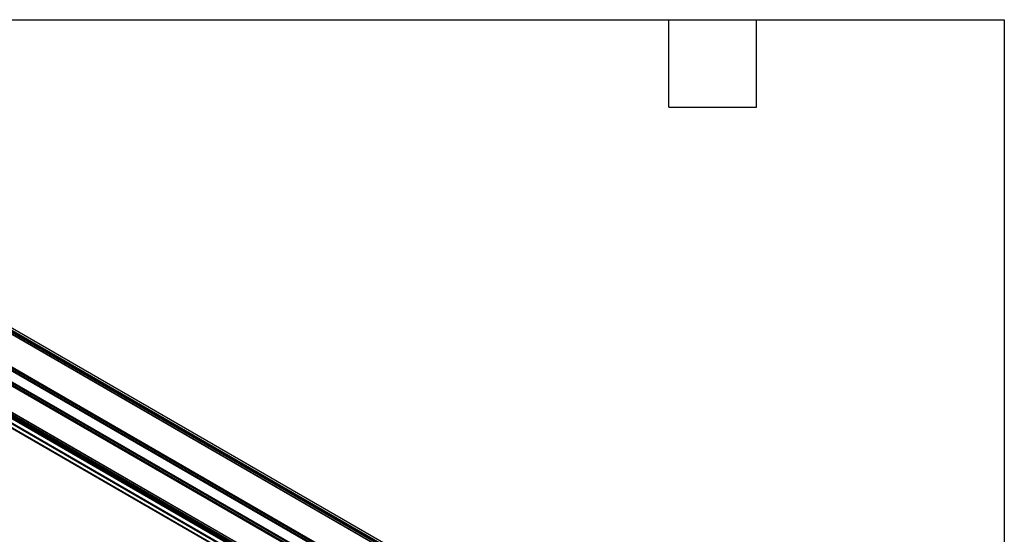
# Model space of a CAD drawing. Header units: millimetres. Extents: x 16 to 683, y 16 to 524.
# Tile 8 of 8: x 468 to 683, y 412 to 524. Entities that reach past the tile are written whole.
import ezdxf

# ---------------------------------------------------------------- set-up
doc = ezdxf.new("R2010")
doc.units = ezdxf.units.MM
doc.header["$LTSCALE"] = 2.5
doc.layers.add('TEXT', color=140, linetype='Continuous', lineweight=25)

msp = doc.modelspace()

# ---------------------------------------------------------------- linework, layer by layer
for p, q in [((660.041, 344.353), (380.145, 505.934)), ((660.189, 344.438), (380.292, 506.019)), ((660.918, 344.51), (381.021, 506.091)), ((659.452, 344.013), (379.556, 505.594)), ((659.556, 343.987), (379.674, 505.56)), ((659.91, 344.191), (380.027, 505.764)), ((652.528, 340.016), (372.632, 501.597)), ((652.676, 340.101), (372.779, 501.682)), ((652.78, 340.075), (372.897, 501.648)), ((653.134, 340.279), (373.251, 501.852)), ((653.265, 340.441), (373.369, 502.022)), ((651.497, 338.23), (371.601, 499.811)), ((651.497, 338.06), (371.601, 499.64)), ((651.572, 337.982), (371.689, 499.555)), ((651.497, 337.379), (371.601, 498.96)), ((651.572, 337.574), (371.689, 499.147)), ((651.497, 331.595), (371.601, 493.176)), ((651.572, 331.518), (371.689, 493.091)), ((631.409, 342.75), (392.588, 480.618)), ((631.047, 342.721), (392.612, 480.366)), ((630.695, 342.583), (392.612, 480.026)), ((392.612, 479.885), (630.502, 342.554)), ((630.245, 342.503), (395.244, 478.166)), ((393.025, 477.446), (628.433, 341.548)), ((628.457, 341.562), (393.049, 477.46)), ((393.816, 477.902), (629.223, 342.004)), ((629.341, 342.072), (393.933, 477.97))]:
    msp.add_line(p, q)
at = {"layer": 'TEXT'}
for p, q in [((15.875, 523.875), (682.625, 523.875)), ((609.6, 504.825), (609.6, 523.875)), ((628.65, 504.825), (628.65, 523.875)), ((682.625, 523.875), (682.625, 15.875)), ((609.6, 504.825), (628.65, 504.825))]:
    msp.add_line(p, q, dxfattribs=at)

doc.saveas('drawing.dxf')
